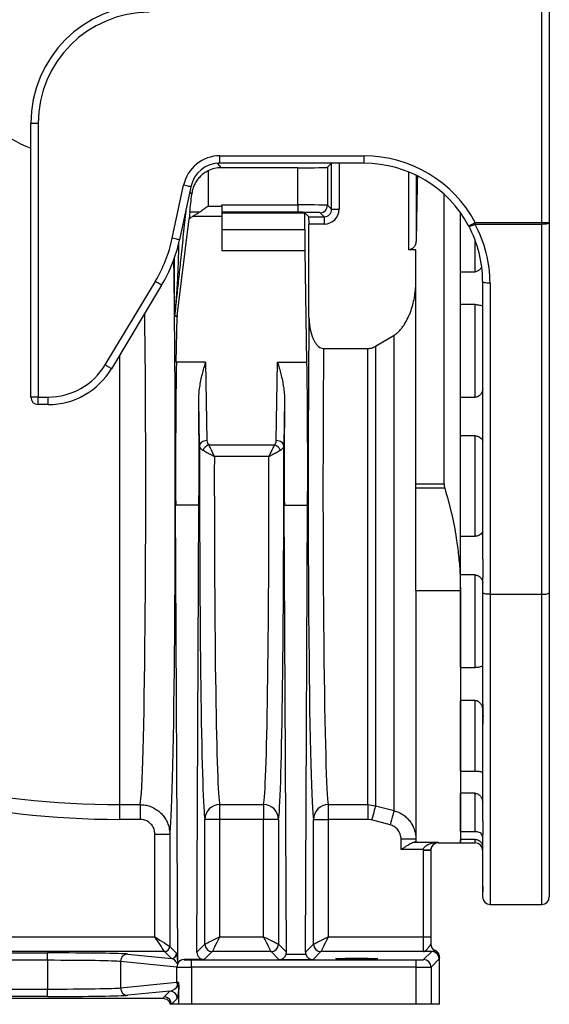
# Model space of a CAD drawing. Header units: millimetres. Extents: x 1566 to 6379, y 1263 to 6912.
# Tile 3 of 11: x 2761 to 3476, y 1373 to 2703. Entities that reach past the tile are written whole.
import ezdxf

# ---------------------------------------------------------------- set-up
doc = ezdxf.new("R2010")
doc.units = ezdxf.units.MM
doc.header["$LTSCALE"] = 2

msp = doc.modelspace()

# ---------------------------------------------------------------- linework, layer by layer
at = {"color": 7, "linetype": 'Continuous', "lineweight": 25}
for p, q in [((3465.6, 2428.8), (3465.6, 2712.7)), ((3475.6, 2712.7), (3475.6, 2428.8)), ((2775.6, 2192.9), (2775.6, 2562.7)), ((2785.6, 2562.7), (2775.6, 2562.7)), ((2785.6, 2562.7), (2785.6, 2192.9)), ((3031, 2508.9), (3031, 2518.9)), ((3031, 2518.9), (3225.6, 2518.9)), ((3225.6, 2508.9), (3225.6, 2518.9)), ((3225.6, 2508.9), (3031, 2508.9)), ((3136.3, 2502.7), (3032.8, 2502.7)), ((3136.3, 2452.5), (3136.3, 2502.7)), ((3181.8, 2508.8), (3176.3, 2503.4)), ((3176.3, 2503.4), (3176.3, 2452)), ((3181.8, 2508.8), (3181.8, 2508.9)), ((3181.8, 2446.6), (3181.8, 2508.8)), ((3015, 2498.5), (3015, 2451)), ((3295.8, 2492.7), (3295.8, 2403.6)), ((2966.7, 2407.4), (2982, 2479.1)), ((2991.8, 2477.1), (2976.5, 2405.3)), ((3333.6, 2075.8), (3333.6, 2466.9)), ((3015, 2451), (3033.7, 2451)), ((3033.7, 2452.5), (3136.3, 2452.5)), ((3033.7, 2451), (3033.7, 2452.5)), ((3033.7, 2451), (3033.7, 2436.8)), ((3136.3, 2452.5), (3136.3, 2442.5)), ((3176.3, 2452), (3181.8, 2446.6)), ((2990.3, 2442.6), (2989.3, 2433.6)), ((3033.7, 2436.8), (2994, 2436.8)), ((3136.3, 2442.5), (3033.7, 2442.5)), ((3033.7, 2442), (3145.7, 2442)), ((3033.7, 2436.8), (3033.7, 2391)), ((3145.7, 2442), (3151.1, 2436.6)), ((3145.7, 2419.3), (3145.7, 2442)), ((3151.1, 2436.6), (3171.8, 2436.6)), ((3171.8, 2436.6), (3166.3, 2442)), ((3171.8, 2436.6), (3171.8, 2426.6)), ((3181.8, 2446.6), (3191.8, 2446.6)), ((3355.6, 1931.8), (3355.6, 2442.1)), ((3355.6, 2362.2), (3355.6, 2442.1)), ((2973.3, 2302.5), (2989.3, 2433.6)), ((3151.2, 2300.6), (3151.2, 2426.6)), ((3171.8, 2426.6), (3151.2, 2426.6)), ((3375.7, 2426.2), (3375.7, 2428.8)), ((3375.7, 2428.8), (3465.6, 2428.8)), ((3465.6, 2426.2), (3375.7, 2426.2)), ((3465.6, 2426.2), (3465.6, 2428.8)), ((3465.6, 2428.8), (3475.6, 2428.8)), ((3465.6, 1926.5), (3465.6, 2426.2)), ((3475.6, 2428.8), (3475.6, 1929.1)), ((3033.7, 2419.3), (3145.7, 2419.3)), ((3033.7, 2391), (3145.9, 2391)), ((3148.5, 2240), (3145.9, 2391)), ((3295.6, 2391.9), (3285.8, 2391.9)), ((3295.6, 2075.8), (3295.6, 2391.9)), ((3355.6, 2362.2), (3375.6, 2362.2)), ((2876.1, 2236.4), (2943.8, 2349.1)), ((2952.3, 2343.9), (2884.6, 2231.3)), ((3385.7, 1973.8), (3385.7, 2349.2)), ((3395.6, 2346.6), (3395.6, 1926.5)), ((3375.6, 2317.9), (3355.6, 2317.9)), ((3355.6, 2192.7), (3355.6, 2317.9)), ((3375.6, 2192.7), (3375.6, 2317.9)), ((2969.8, 2301.7), (2969.7, 2301.7)), ((2969.8, 2302.7), (2973.3, 2302.5)), ((2969.8, 2302.6), (2969.8, 2302.7)), ((2973.2, 2301.5), (2969.8, 2301.7)), ((2972.1, 2240), (2973.2, 2301.5)), ((3241, 2261.7), (3266, 2276.5)), ((3266, 1634.3), (3266, 2276.5)), ((3241, 2261.7), (3241, 1641)), ((3170.9, 2258.5), (3230.7, 2258.5)), ((3230.7, 1642.4), (3230.7, 2258.5)), ((3011.7, 2240), (2972.1, 2240)), ((3011.7, 2240), (3013.5, 2134.2)), ((3107.1, 2134.2), (3108.9, 2240)), ((3108.9, 2240), (3148.5, 2240)), ((2785.6, 2192.9), (2775.6, 2192.9)), ((2785.6, 2192.9), (2799.1, 2192.9)), ((2785.6, 2182.9), (2785.6, 2192.9)), ((2799.1, 2182.9), (2785.6, 2182.9)), ((2799.1, 2182.9), (2799.1, 2192.9)), ((3003.5, 2127.1), (3002.4, 2189.1)), ((3118.2, 2189.1), (3117.1, 2127.1)), ((3355.6, 2192.7), (3375.6, 2192.7)), ((3015.8, 2128.6), (3104.8, 2128.6)), ((3375.6, 2140.4), (3355.6, 2140.4)), ((3355.6, 2005), (3355.6, 2140.4)), ((3375.6, 2005), (3375.6, 2140.4)), ((3097.1, 2112.6), (3023.5, 2112.6)), ((3295.6, 2075.8), (3333.6, 2075.8)), ((3295.6, 2069.8), (3295.6, 2075.8)), ((3334.5, 2069.8), (3295.6, 2069.8)), ((3295.6, 1931.8), (3295.6, 2069.8)), ((3002.7, 2046.8), (2971.2, 2046.8)), ((2974.1, 1431), (2971.2, 2046.8)), ((2999.9, 1443.1), (3002.7, 2046.8)), ((3117.9, 2046.8), (3149.4, 2046.8)), ((3120.7, 1443.1), (3117.9, 2046.8)), ((3146.6, 1443.1), (3149.4, 2046.8)), ((3355.6, 2005), (3375.6, 2005)), ((3375.6, 1952.7), (3355.6, 1952.7)), ((3355.6, 1827.5), (3355.6, 1952.7)), ((3375.6, 1827.5), (3375.6, 1952.7)), ((3385.7, 1929.1), (3385.7, 1949.4)), ((3295.6, 1931.8), (3355.6, 1931.8)), ((3295.6, 1931.8), (3295.6, 1592.4)), ((3355.6, 1931.8), (3355.6, 1590.7)), ((3385.7, 1778.1), (3385.7, 1929.1)), ((3475.6, 1929.1), (3475.6, 1517.7)), ((3395.6, 1926.5), (3465.6, 1926.5)), ((3355.6, 1827.5), (3375.6, 1827.5)), ((3375.6, 1783.2), (3355.6, 1783.2)), ((3355.6, 1687.4), (3355.6, 1783.2)), ((3375.6, 1687.4), (3375.6, 1783.2)), ((3385.7, 1750.9), (3385.7, 1770.6)), ((3385.7, 1620.5), (3385.7, 1750.9)), ((3355.6, 1687.4), (3375.6, 1687.4)), ((3375.6, 1657.7), (3355.6, 1657.7)), ((3355.6, 1605.9), (3355.6, 1657.7)), ((3375.6, 1605.9), (3375.6, 1657.7)), ((2895.6, 1642.4), (2923.3, 1642.4)), ((2895.6, 1642.4), (2895.6, 1622.5)), ((2923.3, 1642.4), (2923.3, 1622.5)), ((3030.6, 1642.4), (3090, 1642.4)), ((3030.6, 1642.4), (3030.6, 1622.5)), ((3090, 1642.4), (3090, 1622.5)), ((3177.3, 1642.4), (3230.7, 1642.4)), ((3177.3, 1642.4), (3177.3, 1622.5)), ((3230.7, 1642.4), (3241, 1641)), ((3230.7, 1642.4), (3230.7, 1622.5)), ((3241, 1641), (3266, 1634.3)), ((2923.3, 1622.5), (2895.6, 1622.5)), ((3010.7, 1453.9), (3010.7, 1622.5)), ((3030.6, 1622.5), (3010.7, 1622.5)), ((3030.6, 1622.5), (3030.6, 1463.9)), ((3090, 1622.5), (3030.6, 1622.5)), ((3109.9, 1622.5), (3090, 1622.5)), ((3090, 1463.9), (3090, 1622.5)), ((3109.9, 1622.5), (3109.9, 1453.9)), ((3157.4, 1453.9), (3157.4, 1622.5)), ((3157.4, 1622.5), (3177.3, 1622.5)), ((3177.3, 1622.5), (3177.3, 1463.9)), ((3230.7, 1622.5), (3177.3, 1622.5)), ((3235.8, 1621.8), (3230.7, 1622.5)), ((3260.8, 1615.1), (3235.8, 1621.8)), ((2943.3, 1602.4), (2963.3, 1602.4)), ((2943.3, 1463.9), (2943.3, 1602.4)), ((2963.3, 1602.4), (2963.3, 1450.9)), ((3355.6, 1605.9), (3375.6, 1605.9)), ((3385.7, 1531.8), (3385.7, 1602.3)), ((3295.6, 1595.7), (3275.7, 1595.7)), ((3275.7, 1581.6), (3275.7, 1595.7)), ((3292.6, 1591.6), (3325.6, 1591.6)), ((3325.6, 1590.7), (3355.6, 1590.7)), ((3375.6, 1595.5), (3355.6, 1595.5)), ((3355.6, 1590.7), (3355.6, 1595.5)), ((3355.6, 1590.7), (3375.6, 1590.7)), ((3305.7, 1581.6), (3275.7, 1581.6)), ((3305.6, 1463.9), (3305.6, 1580.8)), ((3305.6, 1580.8), (3315.6, 1580.8)), ((3315.7, 1581.2), (3315.6, 1580.8)), ((3315.6, 1580.8), (3315.6, 1463.9)), ((3385.7, 1525.4), (3385.7, 1531.8)), ((3385.7, 1517.7), (3385.7, 1525.4)), ((3395.6, 1507.7), (3465.6, 1507.7)), ((1849.8, 1463.9), (2943.3, 1463.9)), ((3030.6, 1463.9), (3090, 1463.9)), ((3177.3, 1463.9), (3305.6, 1463.9)), ((3305.6, 1463.9), (3315.6, 1463.9)), ((3305.6, 1443.9), (3305.6, 1463.9)), ((3315.6, 1463.9), (3315.6, 1454.4)), ((2963.3, 1450.9), (2972.4, 1441.7)), ((2999.9, 1443.1), (3010.7, 1453.9)), ((3109.9, 1453.9), (3120.7, 1443.1)), ((3146.6, 1443.1), (3157.4, 1453.9)), ((2956.3, 1443.9), (1839.9, 1443.9)), ((2213, 1442.1), (2798.3, 1442.1)), ((2798.3, 1432.1), (2798.3, 1442.1)), ((2906.6, 1440.5), (2965.4, 1434.7)), ((2965.4, 1434.7), (2956.3, 1443.9)), ((3020.7, 1443.9), (3009.8, 1433)), ((3100, 1443.9), (3020.7, 1443.9)), ((3110.9, 1432.9), (3100, 1443.9)), ((3120.4, 1440.3), (3146.9, 1440.3)), ((3167.3, 1443.9), (3156.4, 1432.9)), ((3305.6, 1443.9), (3167.3, 1443.9)), ((3306, 1433), (3317, 1444)), ((2798.3, 1432.1), (2213, 1432.1)), ((2798.3, 1432.1), (2798.3, 1393.3)), ((2972.7, 1423), (2896.8, 1430.5)), ((2896.8, 1430.5), (2896.8, 1394.9)), ((2982.2, 1433), (2982.6, 1433)), ((3009.8, 1433), (2982.2, 1433)), ((2992.4, 1422.9), (2992.4, 1432.9)), ((2992.4, 1432.9), (3296, 1432.9)), ((3156.4, 1432.9), (3110.9, 1432.9)), ((3296, 1422.9), (3296, 1432.9)), ((3327, 1434), (3316, 1423)), ((3327.5, 1372.7), (3327.5, 1436.3)), ((2972.7, 1402.4), (2972.7, 1423)), ((2992.4, 1422.9), (2992.4, 1372.7)), ((3296, 1422.9), (2992.4, 1422.9)), ((3296, 1372.7), (3296, 1422.9)), ((3316, 1423), (3316, 1372.7)), ((2896.8, 1394.9), (2972.7, 1402.4)), ((2213, 1393.3), (2798.3, 1393.3)), ((2798.3, 1383.3), (2213, 1383.3)), ((2798.3, 1383.3), (2798.3, 1393.3)), ((2963.4, 1390.5), (2906.6, 1384.9)), ((2955.6, 1382.7), (2963.4, 1390.5)), ((2975.5, 1372.7), (2975.5, 1396.3)), ((2057.3, 1380.8), (2954, 1380.8)), ((2965.6, 1372.7), (2963.8, 1372.7)), ((2973.4, 1380.5), (2965.6, 1372.7)), ((2975.5, 1372.7), (2965.6, 1372.7)), ((2992.4, 1372.7), (2975.5, 1372.7)), ((3296, 1372.7), (2992.4, 1372.7)), ((3316, 1372.7), (3296, 1372.7)), ((3327.5, 1372.7), (3316, 1372.7))]:
    msp.add_line(p, q, dxfattribs=at)
at = {"color": 8, "linetype": 'Continuous', "lineweight": 25}
for p, q in [((3027.4, 2508.7), (3032.8, 2502.7)), ((3181.8, 2508.8), (3028.8, 2508.8)), ((3191.8, 2508.9), (3191.8, 2446.6)), ((3285.8, 2391.9), (3285.8, 2497.1)), ((3297, 2470.1), (3297, 2492.1)), ((2992.9, 2467), (2990.2, 2469.9)), ((3375.6, 2362.2), (3375.6, 2404.6)), ((2895.6, 2249.6), (2895.6, 1642.4)), ((3395.6, 1926.5), (3395.6, 1507.7)), ((3465.6, 1507.7), (3465.6, 1926.5)), ((3325.6, 1591.6), (3325.6, 1590.7)), ((3375.6, 1590.7), (3375.6, 1595.5))]:
    msp.add_line(p, q, dxfattribs=at)
at = {"color": 7, "linetype": 'Continuous', "lineweight": 25, "flags": 128}
for points in [[(2991.8, 2477.1), (2991.6, 2477.1), (2991.1, 2477.2), (2990.2, 2477.4), (2988.9, 2477.6), (2987.5, 2478), (2985.8, 2478.3), (2983.9, 2478.7), (2982, 2479.1)], [(3366.8, 2424.1), (3367, 2424.2), (3367.5, 2424.5), (3368.3, 2424.9), (3369.4, 2425.5), (3370.7, 2426.2), (3372.3, 2427), (3373.9, 2427.9), (3375.7, 2428.8)], [(3375.7, 2426.2), (3374.1, 2425.5), (3372.5, 2424.8), (3371.1, 2424.3), (3369.8, 2423.9), (3368.7, 2423.7), (3367.8, 2423.7), (3367.2, 2423.8), (3366.8, 2424.1)], [(3475.6, 2428.8), (3475.5, 2428.3), (3474.9, 2427.8), (3474, 2427.4), (3472.7, 2427), (3471.2, 2426.7), (3469.5, 2426.4), (3467.6, 2426.3), (3465.6, 2426.2)], [(2976.5, 2405.3), (2976.3, 2405.3), (2975.8, 2405.5), (2974.9, 2405.6), (2973.7, 2405.9), (2972.2, 2406.2), (2970.5, 2406.6), (2968.7, 2407), (2966.7, 2407.4)], [(2952.3, 2343.9), (2952.2, 2344), (2951.7, 2344.3), (2950.9, 2344.8), (2949.9, 2345.4), (2948.6, 2346.2), (2947.1, 2347.1), (2945.4, 2348.1), (2943.8, 2349.1)], [(3395.6, 2346.6), (3393.7, 2346.7), (3391.8, 2346.8), (3390.1, 2347.1), (3388.6, 2347.4), (3387.3, 2347.8), (3386.4, 2348.2), (3385.8, 2348.7), (3385.7, 2349.2)], [(2884.6, 2231.3), (2884.5, 2231.4), (2884, 2231.7), (2883.2, 2232.1), (2882.2, 2232.8), (2880.9, 2233.5), (2879.4, 2234.4), (2877.8, 2235.4), (2876.1, 2236.4)], [(3013.5, 2134.2), (3011.6, 2134), (3009.7, 2133.6), (3008, 2132.9), (3006.5, 2132.1), (3005.2, 2131), (3004.3, 2129.8), (3003.7, 2128.5), (3003.5, 2127.1)], [(3117.1, 2127.1), (3116.9, 2128.5), (3116.3, 2129.8), (3115.4, 2131), (3114.1, 2132.1), (3112.6, 2132.9), (3110.9, 2133.6), (3109, 2134), (3107.1, 2134.2)], [(3395.6, 1926.5), (3393.7, 1926.5), (3391.8, 1926.7), (3390.1, 1926.9), (3388.6, 1927.2), (3387.3, 1927.6), (3386.4, 1928.1), (3385.8, 1928.5), (3385.7, 1929.1)], [(3465.6, 1926.5), (3467.6, 1926.5), (3469.5, 1926.7), (3471.2, 1926.9), (3472.7, 1927.2), (3474, 1927.6), (3474.9, 1928.1), (3475.5, 1928.5), (3475.6, 1929.1)], [(3241, 1641), (3240.9, 1640.4), (3240.5, 1639.1), (3240, 1637.3), (3239.4, 1634.8), (3238.6, 1632), (3237.7, 1628.8), (3236.8, 1625.4), (3235.8, 1621.8)], [(3266, 1634.3), (3265.8, 1633.7), (3265.5, 1632.4), (3265, 1630.5), (3264.3, 1628.1), (3263.6, 1625.3), (3262.7, 1622.1), (3261.8, 1618.6), (3260.8, 1615.1)], [(3305.7, 1581.6), (3307.6, 1581.5), (3309.5, 1581.5), (3311.2, 1581.4), (3312.7, 1581.3), (3314, 1581.3), (3314.9, 1581.2), (3315.5, 1581.2), (3315.7, 1581.2)], [(2943.3, 1463.9), (2946.7, 1461.6), (2950, 1459.5), (2953.2, 1457.4), (2956, 1455.6), (2958.4, 1454), (2960.5, 1452.7), (2962, 1451.7), (2962.9, 1451.1), (2963.3, 1450.9)], [(2956.3, 1443.9), (2956, 1444.2), (2955.4, 1445.2), (2954.4, 1446.7), (2953.1, 1448.7), (2951.5, 1451.1), (2949.7, 1454), (2947.7, 1457.1), (2945.5, 1460.4), (2943.3, 1463.9)], [(3010.7, 1453.9), (3011.1, 1454.1), (3012.3, 1454.7), (3014.1, 1455.6), (3016.6, 1456.9), (3019.6, 1458.4), (3023.1, 1460.1), (3026.8, 1461.9), (3030.6, 1463.9)], [(3030.6, 1463.9), (3028.7, 1460), (3026.9, 1456.3), (3025.1, 1452.9), (3023.6, 1449.9), (3022.4, 1447.4), (3021.5, 1445.5), (3020.9, 1444.3), (3020.7, 1443.9)], [(3100, 1443.9), (3099.7, 1444.3), (3099.1, 1445.5), (3098.2, 1447.4), (3097, 1449.9), (3095.5, 1452.9), (3093.7, 1456.3), (3091.9, 1460), (3090, 1463.9)], [(3090, 1463.9), (3093.8, 1461.9), (3097.5, 1460.1), (3101, 1458.4), (3104, 1456.9), (3106.5, 1455.6), (3108.3, 1454.7), (3109.5, 1454.1), (3109.9, 1453.9)], [(3157.4, 1453.9), (3157.8, 1454.1), (3159, 1454.7), (3160.8, 1455.6), (3163.3, 1456.9), (3166.3, 1458.4), (3169.8, 1460.1), (3173.5, 1461.9), (3177.3, 1463.9)], [(3177.3, 1463.9), (3175.4, 1460), (3173.6, 1456.3), (3171.8, 1452.9), (3170.3, 1449.9), (3169.1, 1447.4), (3168.2, 1445.5), (3167.6, 1444.3), (3167.3, 1443.9)]]:
    msp.add_lwpolyline(points, dxfattribs=at)
at = {"color": 7, "linetype": 'Continuous', "lineweight": 25}
for centre, radius, start, end in [((2935.6, 2562.7), 160, 90, 180), ((2935.6, 2562.7), 150, 90, 180), ((2895.6, 2812.7), 308, 202.9299, 247.0697), ((3031, 2468.7), 50.2, 90, 168), ((3031, 2468.7), 40.2, 90, 168), ((3166.3, 2452), 10, 270.021, 359.9799), ((2781, 2446.9), 189.8, 329, 348), ((2781, 2446.9), 199.8, 329, 348), ((2971, 2310.9), 1.43, 102.0766, 157.8888), ((2979.5, 2301.7), 9.75, 174.1861, 179.7893), ((2979.9, 2301.7), 10.1, 174.0285, 179.9645), ((2799.1, 2282.7), 89.8, 270, 329), ((2799.1, 2282.7), 99.8, 270, 329), ((2785.6, 2192.9), 10, 180, 270), ((3022.2, 2114.4), 15.6, 114.4476, 155.5514), ((3098.4, 2114.4), 15.6, 24.4504, 65.5506), ((2895.6, 2812.7), 1170.3, 218.7926, 270), ((2895.6, 2812.7), 1190.2, 218.7926, 270), ((3030.6, 1622.4), 20, 89.9957, 179.7873), ((3090, 1622.4), 20, 0.2124, 90.0039), ((3177.3, 1622.4), 20, 89.9957, 179.7873), ((3325.6, 1580.7), 10, 90, 180), ((3375.6, 1580.7), 10, 0, 90), ((3395.6, 1517.7), 10, 180, 270), ((3465.6, 1517.7), 10, 270, 0), ((2956.2, 1450.9), 7, 270.0218, 359.9797), ((3020.7, 1453.9), 10, 180.0215, 269.9788), ((3099.9, 1453.9), 10, 270.0199, 359.9798), ((3167.4, 1453.9), 10, 180.021, 269.9794), ((3325.6, 1454.4), 10, 180.0025, 245.398), ((2906.7, 1430.6), 9.96, 90.6403, 180.2279), ((2965.4, 1441.7), 7, 270.0191, 359.9799), ((3317, 1434), 10, 0.0204, 89.9796), ((3317.3, 1436.2), 10, 0.0112, 65.3755), ((2982.7, 1423.1), 9.96, 90.6408, 180.2275), ((3306, 1423), 10, 0.0196, 89.9804), ((2982.9, 1402.4), 10.1, 180.1578, 208.7451), ((2966.1, 1392.6), 9.32, 0.3986, 31.8083), ((2906.7, 1394.8), 9.96, 179.7721, 269.3597), ((2963.4, 1380.5), 10, 0.0185, 89.9808), ((2955.6, 1372.7), 10, 0.0206, 89.98)]:
    msp.add_arc(centre, radius, start, end, dxfattribs=at)
for centre, major_axis, ratio, start_param, end_param in [((3225.6, 2348.8), (0, 170), 0.999848, 5.202055, 6.283185), ((3032.8, 2462.7), (-26.8, 29.7), 0.999724, 5.550284, 6.011648), ((3136.3, 2503.4), (40, 0), 0.017455, 4.712389, 6.265732), ((3225.6, 2348.8), (0, 160), 0.999829, 5.202055, 6.283185), ((3302.5, 2072.7), (0, 504), 0.017455, 0.588912, 0.662487), ((3015, 2682.6), (40, 380.6), 0.001824, 4.030291, 4.11053), ((3302.5, 2072.7), (0, 504), 0.017455, 0.662487, 0.854609), ((3136.3, 2452), (40, 0), 0.013091, 0.017453, 1.570796), ((3015, 2442), (40, 0), 0.017455, 1.872844, 2.235537), ((3136.3, 2442), (30, 0), 0.017455, 0.017453, 1.570796), ((3151.1, 2426.6), (0, 10), 0.017455, 4.712389, 6.265732), ((3171.8, 2446.6), (7.08, -7.08), 0.999087, 5.497939, 7.068431), ((3171.8, 2446.6), (14.1, -14.1), 0.999695, 5.497939, 7.068431), ((3225.6, 2349.2), (160, 0), 0.995224, 0, 0.489666), ((3225.6, 2346.6), (170, 0), 0.995496, 0, 0.489666), ((3146.3, 2419.3), (0, 40), 0.017455, 1.570796, 2.356194), ((2962.5, 2072.7), (0, 472), 0.017455, 3.227182, 5.218907), ((2983.2, 2301.5), (7.37, 6.88), 0.982689, 2.277667, 2.38237), ((3158, 2072.7), (0, 452), 0.017455, 1.042375, 3.052981), ((3178, 2072.7), (0, 432), 0.018263, 1.126185, 3.052981), ((2974.6, 2098.5), (0, 200), 0.017455, 0.785398, 1.832558), ((3146, 2098.5), (0, 200), 0.017455, 4.450628, 5.497787), ((2999.3, 2098.5), (0, 200), 0.017455, 4.450628, 5.182209), ((3121.3, 2098.5), (0, 200), 0.017455, 1.100977, 1.832558), ((3011.4, 2072.7), (0, 452), 0.017455, 1.450154, 3.052981), ((3109.3, 2072.7), (0, 452), 0.017455, 3.230204, 4.833031), ((3031.3, 2072.7), (0, 432), 0.018263, 1.478229, 3.052981), ((3089.3, 2072.7), (0, 432), 0.018263, 3.230204, 4.804956), ((3325.6, 1454.6), (0, 10), 0.999848, 1.570796, 2.723011), ((2798.3, 1440.2), (110, 0), 0.017455, 0.174533, 1.570796), ((2972.4, 1424.7), (-0.2, 17.1), 0.110233, 5.085238, 6.170726), ((3009.9, 1443.1), (4.01, 9.23), 0.993176, 1.978243, 3.548735), ((3110.9, 1442.9), (3.84, 9.27), 0.975619, 3.543095, 4.834676), ((3110.7, 1443.1), (-4.01, 9.23), 0.993176, 4.026032, 4.304942), ((3156.6, 1443.1), (4.01, 9.23), 0.993176, 1.978243, 2.257153), ((3156.4, 1442.9), (-3.84, 9.27), 0.975619, 1.448509, 2.740091), ((3325.6, 1462.7), (9.2, 22.3), 0.171628, 3.890033, 3.900937), ((2798.3, 1430.2), (100, 0), 0.019201, 0.174533, 1.570796), ((2965.4, 1424.7), (-4.58, 9.51), 0.789109, 4.607701, 5.734648), ((2982.7, 1423), (8.12, -6.43), 0.950168, 2.265623, 3.39257), ((2992.4, 1433), (10, 0), 0.017455, 3.316126, 4.712389), ((3296, 1433), (10, 0), 0.017455, 4.712389, 6.265732), ((3335.6, 1462.7), (17, 27.5), 0.381992, 3.729237, 3.740156), ((2992.4, 1423), (20, 0), 0.008728, 3.316126, 4.712389), ((3296, 1423), (20, 0), 0.008728, 4.712389, 6.265732), ((2963.4, 1400.5), (11.3, 5.5), 0.760074, 4.356358, 5.418044), ((2992.4, 1402.4), (20, 0), 0.008728, 2.68304, 2.96706), ((2798.3, 1395.2), (100, 0), 0.019201, 4.712389, 6.108652), ((2798.3, 1385.2), (110, 0), 0.017455, 4.712389, 6.108652), ((2973.4, 1400.5), (0.2, 20.1), 0.110233, 3.254052, 4.315738)]:
    msp.add_ellipse(centre, major_axis=major_axis, ratio=ratio, start_param=start_param, end_param=end_param, dxfattribs=at)
at = {"color": 8, "linetype": 'Continuous', "lineweight": 25}
for centre, major_axis, ratio, start_param, end_param in [((2962.5, 2072.7), (0, 472), 0.017455, 5.242623, 5.417266), ((2922.6, 2072.7), (0, 432), 0.019071, 3.230204, 5.282692)]:
    msp.add_ellipse(centre, major_axis=major_axis, ratio=ratio, start_param=start_param, end_param=end_param, dxfattribs=at)
at = {"color": 7, "linetype": 'Continuous', "lineweight": 25}
msp.add_ellipse((3215.6, 1434.4), major_axis=(28, 0), ratio=0.017455, dxfattribs=at)
for points, knots in [([(3015, 2498.5), (3013.1, 2497.5), (3009.4, 2495.4), (3004.6, 2491.4), (3000.6, 2486.8), (2997.2, 2481.6), (2994.8, 2476), (2993.4, 2471), (2993, 2468), (2992.9, 2467)], [0, 0, 0, 0, 0.1549474, 0.3100756, 0.4640226, 0.6180085, 0.7731517, 0.9281574, 1, 1, 1, 1]), ([(3003.1, 2442.7), (3005, 2444), (3008.9, 2446.7), (3012.9, 2449.5), (3014.9, 2451), (3015, 2451)], [0, 0, 0, 0, 0.494067, 0.99615, 1, 1, 1, 1]), ([(2994, 2436.8), (2992.5, 2435.9), (2990.9, 2434.8), (2989.5, 2433.7), (2989.3, 2433.6)], [0, 0, 0, 0, 0.900411, 1, 1, 1, 1]), ([(2994, 2436.8), (2995.4, 2437.8), (2998.4, 2439.6), (3001.5, 2441.6), (3003.1, 2442.7)], [0, 0, 0, 0, 0.496409, 1, 1, 1, 1]), ([(3295.8, 2403.6), (3295.7, 2402.6), (3295.6, 2400.7), (3294.5, 2397.7), (3292.7, 2395), (3290.2, 2393), (3287.9, 2392.1), (3286.4, 2392), (3285.8, 2391.9)], [0, 0, 0, 0, 0.192515, 0.384836, 0.615052, 0.781555, 0.906154, 1, 1, 1, 1]), ([(3384.3, 2369.5), (3384.1, 2368.8), (3383.3, 2366.8), (3381.2, 2364.5), (3378.6, 2362.7), (3376.7, 2362.3), (3375.8, 2362.2), (3375.6, 2362.2)], [0, 0, 0, 0, 0.18998, 0.53458, 0.771635, 0.966613, 1, 1, 1, 1]), ([(3266, 2276.5), (3267.5, 2277.4), (3268.9, 2278.4), (3271.6, 2280.6), (3272.8, 2281.8), (3274.5, 2283.7), (3275.1, 2284.4), (3276.2, 2285.7), (3276.7, 2286.4), (3278.3, 2288.5), (3279.3, 2289.9), (3282, 2294.3), (3283.6, 2297.3), (3285.8, 2302), (3286.5, 2303.5), (3287.8, 2306.7), (3288.4, 2308.4), (3290.1, 2313.3), (3291, 2316.5), (3292.7, 2323.1), (3293.4, 2326.5), (3294.5, 2333.2), (3294.9, 2336.6), (3295.5, 2343.4), (3295.6, 2346.8), (3295.6, 2350.3)], [0, 0, 0, 0, 0.0625, 0.0625, 0.125, 0.125, 0.15625, 0.15625, 0.1875, 0.1875, 0.25, 0.25, 0.375, 0.375, 0.4375, 0.4375, 0.5, 0.5, 0.625, 0.625, 0.75, 0.75, 0.875, 0.875, 1, 1, 1, 1]), ([(3375.6, 2317.9), (3376.3, 2317.9), (3377.8, 2317.8), (3380.3, 2317.5), (3383, 2316.8), (3385.2, 2316), (3385.5, 2315.9), (3385.7, 2315.8)], [0, 0, 0, 0, 0.110941, 0.252177, 0.460632, 0.732544, 1, 1, 1, 1]), ([(2969.7, 2301.7), (2969.7, 2301.7), (2969.7, 2301.7), (2969.7, 2301.9), (2969.7, 2302.5), (2969.7, 2304.5), (2969.7, 2307.6), (2969.7, 2310.1), (2969.7, 2311.4)], [0, 0, 0, 0, 0.030267, 0.060384, 0.116383, 0.28785, 0.643396, 1, 1, 1, 1]), ([(2970.7, 2312.3), (2970.6, 2311.6), (2970.4, 2309), (2970.1, 2305.9), (2969.8, 2303.4), (2969.8, 2302.7), (2969.8, 2302.6), (2969.8, 2302.6), (2969.8, 2302.6), (2969.8, 2302.6), (2969.8, 2302.6), (2969.8, 2302.6), (2969.8, 2302.6), (2969.8, 2302.6), (2969.8, 2302.6)], [0, 0, 0, 0, 0.205379, 0.811842, 0.957194, 0.994212, 0.995847, 0.996347, 0.996732, 0.99712, 0.997577, 0.998359, 0.999988, 1, 1, 1, 1]), ([(3151.2, 2300.6), (3151.4, 2296.2), (3151.8, 2287.5), (3154.7, 2276.6), (3158.1, 2268.9), (3161, 2264.3), (3163.9, 2261.2), (3167.3, 2259), (3169.7, 2258.7), (3170.9, 2258.5)], [0, 0, 0, 0, 0.2631982, 0.5259444, 0.6727108, 0.7639931, 0.8548204, 0.9269384, 1, 1, 1, 1]), ([(3230.7, 2258.5), (3232.9, 2258.7), (3236.6, 2259.1), (3239.8, 2260.9), (3241, 2261.7)], [0, 0, 0, 0, 0.610331, 1, 1, 1, 1]), ([(3002.4, 2189.1), (3002.5, 2192), (3002.6, 2198), (3003.7, 2206.7), (3005.3, 2215.4), (3007.9, 2226.8), (3010.1, 2234.8), (3011.7, 2239.9), (3011.7, 2240)], [0, 0, 0, 0, 0.156713, 0.314578, 0.484302, 0.654051, 0.99802, 1, 1, 1, 1]), ([(3108.9, 2240), (3108.9, 2239.9), (3110.4, 2234.9), (3112.7, 2226.9), (3115.3, 2215.5), (3116.9, 2206.8), (3118, 2198), (3118.1, 2192.1), (3118.2, 2189.1)], [0, 0, 0, 0, 0.00198, 0.341527, 0.513489, 0.685424, 0.842223, 1, 1, 1, 1]), ([(3385.7, 2203.2), (3385.6, 2202.4), (3385.3, 2200.4), (3383.7, 2197.3), (3381.2, 2194.7), (3378.6, 2193.2), (3376.7, 2192.8), (3375.8, 2192.7), (3375.6, 2192.7)], [0, 0, 0, 0, 0.200262, 0.453768, 0.686146, 0.846004, 0.977486, 1, 1, 1, 1]), ([(3013.5, 2134.2), (3013.7, 2133), (3013.9, 2131), (3015.2, 2129.3), (3015.8, 2128.6)], [0, 0, 0, 0, 0.615253, 1, 1, 1, 1]), ([(3015.8, 2128.6), (3016.2, 2127.7), (3017, 2125.9), (3018.7, 2122.2), (3020.5, 2118.6), (3022, 2115.6), (3022.7, 2114.2), (3023.1, 2113.5), (3023.3, 2113.1), (3023.4, 2112.9), (3023.4, 2112.8), (3023.5, 2112.7), (3023.5, 2112.7), (3023.5, 2112.6), (3023.5, 2112.6)], [0, 0, 0, 0, 0.200955, 0.40203, 0.709458, 0.847402, 0.918548, 0.956333, 0.97656, 0.987417, 0.993242, 0.996374, 0.997903, 1, 1, 1, 1]), ([(3097.1, 2112.6), (3097.1, 2112.6), (3097.1, 2112.7), (3097.1, 2112.7), (3097.2, 2112.8), (3097.2, 2112.9), (3097.3, 2113.1), (3097.5, 2113.5), (3097.9, 2114.2), (3098.6, 2115.6), (3100.1, 2118.6), (3101.9, 2122.2), (3103.6, 2125.9), (3104.4, 2127.7), (3104.8, 2128.6)], [0, 0, 0, 0, 0.002097, 0.003632, 0.006758, 0.012589, 0.02344, 0.043667, 0.081457, 0.152597, 0.290546, 0.597967, 0.799046, 1, 1, 1, 1]), ([(3104.8, 2128.6), (3105.6, 2129.7), (3106.9, 2131.5), (3107, 2133.4), (3107.1, 2134.2)], [0, 0, 0, 0, 0.61813, 1, 1, 1, 1]), ([(3375.6, 2140.4), (3376.3, 2140.4), (3377.8, 2140.3), (3380.3, 2139.5), (3383, 2137.9), (3385.2, 2135.7), (3385.5, 2134.3), (3385.7, 2133.6)], [0, 0, 0, 0, 0.11094, 0.252177, 0.460633, 0.732545, 1, 1, 1, 1]), ([(3008, 2120.9), (3006.7, 2121.9), (3004.2, 2123.8), (3003.7, 2126), (3003.5, 2127.1)], [0, 0, 0, 0, 0.517504, 1, 1, 1, 1]), ([(3023.5, 2112.6), (3023.5, 2112.6), (3023.5, 2112.6), (3023.4, 2112.7), (3023.4, 2112.7), (3023.2, 2112.8), (3023, 2112.9), (3022.6, 2113.1), (3021.8, 2113.4), (3020.4, 2114.2), (3017.4, 2115.6), (3013.9, 2117.5), (3010.4, 2119.4), (3008.8, 2120.4), (3008, 2120.9)], [0, 0, 0, 0, 0.002106, 0.0038692, 0.007174, 0.0133018, 0.0246639, 0.0457538, 0.0849683, 0.1584352, 0.2997698, 0.6053534, 0.8027255, 1, 1, 1, 1]), ([(3112.6, 2120.9), (3111.8, 2120.4), (3110.2, 2119.4), (3106.7, 2117.5), (3103.2, 2115.6), (3100.2, 2114.2), (3098.8, 2113.4), (3098, 2113.1), (3097.6, 2112.9), (3097.4, 2112.8), (3097.3, 2112.7), (3097.2, 2112.7), (3097.1, 2112.6), (3097.1, 2112.6), (3097.1, 2112.6)], [0, 0, 0, 0, 0.197273, 0.394652, 0.700233, 0.841566, 0.915021, 0.954247, 0.975336, 0.986698, 0.992826, 0.996131, 0.997894, 1, 1, 1, 1]), ([(3117.1, 2127.1), (3116.8, 2125.9), (3116.3, 2123.6), (3113.8, 2121.7), (3112.6, 2120.9)], [0, 0, 0, 0, 0.54596, 1, 1, 1, 1]), ([(3333.6, 2075.8), (3333.8, 2074.1), (3333.9, 2072), (3334.4, 2070.1), (3334.5, 2069.8)], [0, 0, 0, 0, 0.824451, 1, 1, 1, 1]), ([(3334.5, 2069.8), (3337.7, 2058.7), (3343.9, 2036.4), (3349.8, 2005.9), (3353.3, 1978.9), (3355.3, 1955.4), (3355.5, 1939.7), (3355.6, 1931.8)], [0, 0, 0, 0, 0.247617, 0.495204, 0.66344, 0.831775, 1, 1, 1, 1]), ([(3385.7, 2011.8), (3385.5, 2011.2), (3385.3, 2010), (3383.5, 2008), (3381, 2006.2), (3378.3, 2005.2), (3376.6, 2005), (3375.7, 2005), (3375.6, 2005)], [0, 0, 0, 0, 0.222273, 0.478834, 0.702812, 0.859062, 0.988678, 1, 1, 1, 1]), ([(3385.7, 1973.8), (3385.7, 1972), (3385.7, 1968.3), (3385.9, 1962.3), (3385.8, 1956), (3385.7, 1951.6), (3385.7, 1949.5), (3385.7, 1949.4)], [0, 0, 0, 0, 0.21313, 0.429804, 0.703604, 0.985111, 1, 1, 1, 1]), ([(3375.6, 1952.7), (3376.3, 1952.6), (3377.8, 1952.5), (3380.3, 1951.3), (3383, 1949), (3385.2, 1945.7), (3385.5, 1943.3), (3385.7, 1942.2)], [0, 0, 0, 0, 0.11094, 0.252177, 0.460632, 0.732544, 1, 1, 1, 1]), ([(3385.7, 1829.6), (3385.6, 1829.5), (3385.3, 1829.4), (3383.7, 1828.9), (3381.2, 1828.1), (3378.6, 1827.6), (3376.7, 1827.5), (3375.8, 1827.5), (3375.6, 1827.5)], [0, 0, 0, 0, 0.200262, 0.453769, 0.686147, 0.846004, 0.977486, 1, 1, 1, 1]), ([(3375.6, 1783.2), (3376.3, 1783.1), (3377.8, 1783), (3380.3, 1781.7), (3383, 1779), (3385.2, 1775.1), (3385.5, 1772.1), (3385.7, 1770.6)], [0, 0, 0, 0, 0.110941, 0.252177, 0.460632, 0.732545, 1, 1, 1, 1]), ([(3385.7, 1778.1), (3385.7, 1776.2), (3385.8, 1772.4), (3386.1, 1766.7), (3386.2, 1761), (3385.9, 1755.4), (3385.7, 1752.4), (3385.7, 1750.9)], [0, 0, 0, 0, 0.173265, 0.349885, 0.556711, 0.769565, 1, 1, 1, 1]), ([(3385.7, 1684.4), (3385.6, 1684.8), (3385.3, 1685.8), (3383.7, 1686.7), (3381.2, 1687.1), (3378.6, 1687.3), (3376.7, 1687.4), (3375.8, 1687.4), (3375.6, 1687.4)], [0, 0, 0, 0, 0.200261, 0.453768, 0.686147, 0.846004, 0.977486, 1, 1, 1, 1]), ([(3375.6, 1657.7), (3376.3, 1657.7), (3377.8, 1657.5), (3380.3, 1656.3), (3383, 1653.7), (3385.2, 1649.8), (3385.5, 1646.6), (3385.7, 1645)], [0, 0, 0, 0, 0.110941, 0.252177, 0.460632, 0.732544, 1, 1, 1, 1]), ([(2923.3, 1642.4), (2925.5, 1642.3), (2930, 1642.1), (2936.6, 1640.3), (2942.7, 1637.5), (2948.4, 1633.8), (2953.3, 1629.1), (2957.3, 1623.7), (2960.4, 1617.7), (2962.7, 1610.6), (2963.1, 1605.4), (2963.3, 1602.4)], [0, 0, 0, 0, 0.107369, 0.214738, 0.322105, 0.429476, 0.536866, 0.644259, 0.751731, 0.859203, 1, 1, 1, 1]), ([(2943.3, 1602.4), (2943, 1604.7), (2942.6, 1609.2), (2939.1, 1615.2), (2934, 1619.8), (2928.4, 1622.1), (2924.7, 1622.4), (2923.3, 1622.5)], [0, 0, 0, 0, 0.215752, 0.431523, 0.646787, 0.861223, 1, 1, 1, 1]), ([(3275.7, 1595.7), (3275.4, 1597.9), (3275, 1602.5), (3271.5, 1608.5), (3266.7, 1613), (3262.7, 1614.4), (3260.8, 1615.1)], [0, 0, 0, 0, 0.258739, 0.517489, 0.775857, 1, 1, 1, 1]), ([(3385.7, 1620.5), (3385.7, 1619), (3385.8, 1615.8), (3386.1, 1611.4), (3386.2, 1607.5), (3385.9, 1604.2), (3385.7, 1603), (3385.7, 1602.3)], [0, 0, 0, 0, 0.173265, 0.349886, 0.556711, 0.769566, 1, 1, 1, 1]), ([(3385.7, 1598.3), (3385.6, 1599.1), (3385.3, 1601), (3383.7, 1603.3), (3381.2, 1604.8), (3378.6, 1605.7), (3376.7, 1605.9), (3375.8, 1605.9), (3375.6, 1605.9)], [0, 0, 0, 0, 0.200262, 0.453768, 0.686146, 0.846004, 0.977486, 1, 1, 1, 1]), ([(3275.7, 1581.6), (3275.7, 1581.6), (3276.3, 1582.1), (3278.2, 1583.4), (3281.2, 1585.5), (3285.3, 1588.2), (3289.3, 1590.7), (3291.6, 1591.3), (3292.6, 1591.6)], [0, 0, 0, 0, 0.001756, 0.105491, 0.301029, 0.496367, 0.776141, 1, 1, 1, 1]), ([(3295.6, 1592.4), (3295.6, 1592.2), (3295.4, 1592.1), (3294.6, 1591.9), (3294.3, 1591.8), (3293.5, 1591.7), (3293.1, 1591.6), (3292.6, 1591.6)], [0, 0, 0, 0, 0.5, 0.5, 0.75, 0.75, 1, 1, 1, 1]), ([(3305.7, 1581.6), (3305.7, 1582.2), (3305.8, 1582.7), (3306.2, 1583.7), (3306.5, 1584.1), (3307.1, 1585), (3307.5, 1585.4), (3308.2, 1586.1), (3308.6, 1586.5), (3309.8, 1587.4), (3310.6, 1587.9), (3312.4, 1588.8), (3313.3, 1589.2), (3316.1, 1590.2), (3318, 1590.7), (3321.8, 1591.3), (3323.7, 1591.5), (3325.6, 1591.6)], [0, 0, 0, 0, 0.0625, 0.0625, 0.125, 0.125, 0.1875, 0.1875, 0.25, 0.25, 0.375, 0.375, 0.5, 0.5, 0.75, 0.75, 1, 1, 1, 1]), ([(3319.2, 1588.6), (3318.7, 1588.1), (3317.7, 1587.1), (3316.6, 1585.2), (3315.8, 1583.1), (3315.7, 1581.8), (3315.7, 1581.2)], [0, 0, 0, 0, 0.31803, 0.647836, 0.844042, 1, 1, 1, 1]), ([(3375.6, 1595.5), (3376.3, 1595.4), (3377.8, 1595.3), (3380.3, 1594.3), (3383, 1592.2), (3385.2, 1588.9), (3385.5, 1585.9), (3385.7, 1584.5)], [0, 0, 0, 0, 0.11094, 0.252177, 0.460633, 0.732545, 1, 1, 1, 1]), ([(3385.7, 1531.8), (3385.7, 1530.8), (3385.8, 1528.7), (3386.1, 1526.5), (3386.2, 1524.9), (3386, 1524.7), (3385.9, 1524.6)], [0, 0, 0, 0, 0.2306154, 0.4656952, 0.7409788, 1, 1, 1, 1]), ([(3305.6, 1443.9), (3305.7, 1443.9), (3306, 1443.9), (3307.2, 1444.1), (3309.6, 1445.8), (3312.5, 1449.2), (3315, 1452.4), (3315.5, 1453.8), (3315.6, 1454.4)], [0, 0, 0, 0, 0.001301, 0.094397, 0.340949, 0.591486, 0.841544, 1, 1, 1, 1]), ([(3317, 1444), (3315.3, 1444), (3313.5, 1444), (3310.6, 1443.9), (3309.6, 1443.9), (3308.1, 1443.9), (3307.6, 1443.9), (3306.6, 1443.9), (3306.1, 1443.9), (3305.6, 1443.9)], [0, 0, 0, 0, 0.5, 0.5, 0.75, 0.75, 0.875, 0.875, 1, 1, 1, 1]), ([(3317, 1444), (3318.1, 1444.2), (3319.7, 1444.6), (3321.2, 1445.1), (3321.4, 1445.2), (3321.5, 1445.3)], [0, 0, 0, 0, 0.495486, 0.748019, 1, 1, 1, 1]), ([(3327.5, 1436.3), (3327.4, 1437.4), (3327.2, 1439.7), (3325.5, 1442.7), (3323.4, 1444.5), (3322, 1445.2), (3321.6, 1445.4)], [0, 0, 0, 0, 0.292669, 0.585338, 0.877994, 1, 1, 1, 1]), ([(2974.1, 1431), (2974, 1430.3), (2974, 1429), (2973.5, 1427.8), (2973.3, 1427.3)], [0, 0, 0, 0, 0.571127, 1, 1, 1, 1]), ([(3327.3, 1436.2), (3327.3, 1436.1), (3327.2, 1435.9), (3327.1, 1434.7), (3327, 1434.3), (3327, 1434)], [0, 0, 0, 0, 0.24994, 0.500484, 1, 1, 1, 1]), ([(2974, 1397.5), (2974, 1397.8), (2974.2, 1398.2), (2974.3, 1399.5), (2974.5, 1400.7), (2974.5, 1401.7), (2974.5, 1402.3), (2974.5, 1402.4)], [0, 0, 0, 0, 0.347069, 0.611363, 0.79363, 0.944296, 1, 1, 1, 1]), ([(2974.5, 1402.4), (2974.5, 1402.4), (2974.8, 1401.7), (2975.3, 1399.7), (2975.4, 1397.5), (2975.5, 1396.3)], [0, 0, 0, 0, 0.004285, 0.435609, 1, 1, 1, 1]), ([(2975.5, 1396.3), (2975.5, 1395.3), (2975.4, 1393.7), (2975.4, 1393), (2975.4, 1392.7)], [0, 0, 0, 0, 0.6189805, 1, 1, 1, 1]), ([(2954, 1380.8), (2954.1, 1380.9), (2954.6, 1381.6), (2955.2, 1382.2), (2955.6, 1382.7)], [0, 0, 0, 0, 0.186841, 1, 1, 1, 1]), ([(2954, 1380.8), (2955.2, 1380.7), (2957.6, 1380.4), (2960.6, 1378.6), (2962.8, 1376), (2963.5, 1373.8), (2963.8, 1372.7)], [0, 0, 0, 0, 0.2679038, 0.5119158, 0.7559578, 1, 1, 1, 1])]:
    msp.add_open_spline(points, degree=3, knots=knots, dxfattribs=at)
at = {"color": 8, "linetype": 'Continuous', "lineweight": 25}
for points, knots in [([(2985, 2445.1), (2984.8, 2443.7), (2983.5, 2431.7), (2981.1, 2409.1), (2978, 2379.7), (2975.1, 2352.5), (2972.4, 2327.6), (2970.7, 2311), (2969.8, 2302.6)], [0, 0, 0, 0, 0.029625, 0.252346, 0.475533, 0.650774, 0.825601, 1, 1, 1, 1]), ([(2975.1, 2400.4), (2975, 2394.5), (2974.8, 2384), (2974.4, 2371.1), (2973.9, 2359.5), (2973.4, 2347.8), (2972.6, 2334.9), (2971.6, 2323.1), (2971, 2315.9), (2970.7, 2312.3)], [0, 0, 0, 0, 0.1993943, 0.3579435, 0.4372178, 0.5957695, 0.7543225, 0.8771523, 1, 1, 1, 1]), ([(2969.7, 2311.4), (2969.6, 2315.1), (2969.6, 2322.4), (2969.6, 2333.5), (2969.6, 2344.7), (2969.6, 2359.5), (2969.6, 2371.6), (2969.6, 2380), (2969.6, 2380.9)], [0, 0, 0, 0, 0.1599763, 0.319766, 0.479526, 0.6392772, 0.9587812, 1, 1, 1, 1]), ([(3266, 1634.3), (3268.1, 1633.6), (3272.4, 1632.3), (3278.3, 1628.9), (3283.5, 1624.6), (3288, 1619.6), (3291.5, 1613.8), (3293.9, 1607.8), (3295.2, 1602.4), (3295.4, 1599.3), (3295.5, 1598.1)], [0, 0, 0, 0, 0.1330174, 0.2698943, 0.4029231, 0.5398048, 0.6729407, 0.8099295, 0.9278048, 1, 1, 1, 1]), ([(3325.6, 1591.6), (3325.6, 1591.6), (3324.1, 1591.4), (3322, 1590.6), (3319.8, 1589.3), (3319.2, 1588.7), (3319.2, 1588.6)], [0, 0, 0, 0, 0.002769, 0.717741, 0.979921, 1, 1, 1, 1])]:
    msp.add_open_spline(points, degree=3, knots=knots, dxfattribs=at)
at = {"color": 7, "linetype": 'Continuous', "lineweight": 25}
msp.add_open_spline([(3305.6, 1580.8), (3305.6, 1581.1), (3305.7, 1581.3), (3305.7, 1581.6)], degree=3, dxfattribs=at)

doc.saveas('drawing.dxf')
